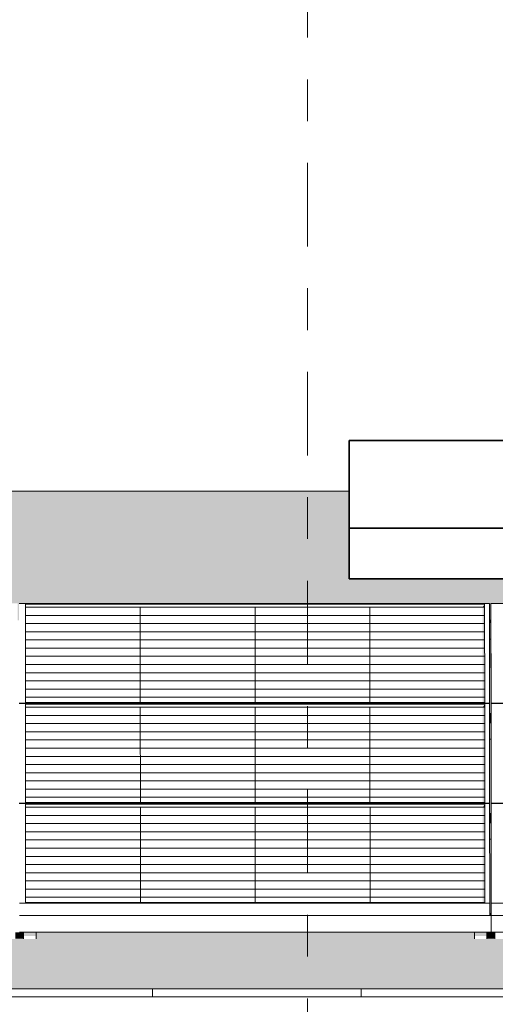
# Model space of a CAD drawing. Header units: metres. Extents: x -111 to -1, y -8 to 26.
# Tile 85 of 209: x -38.44 to -37.3, y 5.99 to 8.34. Entities that reach past the tile are written whole.
import ezdxf
from ezdxf.enums import TextEntityAlignment as Align

# ---------------------------------------------------------------- set-up
doc = ezdxf.new("R2010")
doc.units = ezdxf.units.M
doc.header["$MEASUREMENT"] = 0
doc.linetypes.add('Raster', pattern=[0.4, 0.2, -0.1, 0, -0.1])
for name, color, linetype in [('30 Dachaufbau', 7, 'Continuous'), ('70 PV-Anlage', 7, 'Continuous'), ('90 Achsraster', 7, 'Continuous'), ('94 Genehmigungsplanung Bemaßung', 7, 'Continuous')]:
    doc.layers.add(name, color=color, linetype=linetype)
doc.styles.add('ERSTELLTER_STIL_1', font='arial.ttf')
doc.styles.add('ERSTELLTER_STIL_2', font='arial.ttf')
doc.dimstyles.new('ERSTELLTER_STIL__1', dxfattribs={"dimtxt": 0.25, "dimasz": 0.19, "dimexe": 0.18, "dimexo": 0.1, "dimgap": 0, "dimtad": 1, "dimtih": 1, "dimtoh": 1, "dimzin": 0, "dimdsep": 46, "dimtxsty": 'ERSTELLTER_STIL_2', "dimblk": 'ARROWHEAD_6', "dimblk1": 'ARROWHEAD_6', "dimblk2": 'ARROWHEAD_6', "dimcen": 0.09, "dimclrd": 7, "dimclre": 7, "dimclrt": 7, "dimazin": 0, "dimtfac": 1, "dimtdec": 4, "dimtmove": 0, "dimatfit": 3, "dimfxl": 1, "dimtolj": 1, "dimtzin": 0, "dimarcsym": 0})

# ---------------------------------------------------------------- blocks, each defined once
blk = doc.blocks.new('*X3', base_point=(-27236.1321, 0))
at = {"layer": '30 Dachaufbau', "color": 7, "linetype": 'Continuous', "lineweight": 13}
for p, q in [((-38.1225, 6.0035), (-38.1225, 6.0233)), ((-38.1225, 6.0035), (-38.1225, 6.0233)), ((-37.6225, 6.0035), (-37.6225, 6.0233)), ((-37.6225, 6.0035), (-37.6225, 6.0233))]:
    blk.add_line(p, q, dxfattribs=at)
blk = doc.blocks.new('*X55', base_point=(-27236.1321, 0))
at = {"layer": '30 Dachaufbau', "linetype": 'Continuous', "lineweight": 0, "true_color": 0x000000}
blk.add_hatch(color=18, dxfattribs=at).paths.add_polyline_path([(-37.315, 6.8599), (-37.3149, 6.6824), (-37.3114, 6.6824), (-37.3115, 6.8599)])
blk = doc.blocks.new('*X56', base_point=(-27236.1321, 0))
at = {"layer": '30 Dachaufbau', "linetype": 'Continuous', "lineweight": 0, "true_color": 0x000000}
blk.add_hatch(color=18, dxfattribs=at).paths.add_polyline_path([(-37.3149, 6.6205), (-37.3147, 6.443), (-37.3113, 6.443), (-37.3114, 6.6205)])
blk = doc.blocks.new('*X57', base_point=(-27236.1321, 0))
at = {"layer": '30 Dachaufbau', "linetype": 'Continuous', "lineweight": 0, "true_color": 0x000000}
blk.add_hatch(color=18, dxfattribs=at).paths.add_polyline_path([(-37.3112, 6.3811), (-37.3147, 6.3811), (-37.3146, 6.2278), (-37.3146, 6.2036), (-37.3111, 6.2036)])
blk = doc.blocks.new('*X106', base_point=(-27236.1321, 0))
at = {"layer": '30 Dachaufbau', "linetype": 'Continuous', "lineweight": 0, "true_color": 0x000000}
h = blk.add_hatch(color=18, dxfattribs=at)
h.paths.add_polyline_path([(-58.6225, 6.0233), (-16.8411, 6.0233), (-16.8411, 7.2143), (-22.8511, 7.2143), (-22.8511, 7.0042), (-37.6511, 7.0042), (-37.6511, 7.2143), (-58.6225, 7.2143)])
h.paths.add_polyline_path([(-57.6516, 6.9157), (-57.6516, 6.9454), (-56.5251, 6.9454), (-56.525, 6.9051), (-56.5216, 6.9051), (-56.5216, 6.9157), (-56.5216, 6.9454), (-55.3951, 6.9454), (-55.395, 6.9051), (-55.3916, 6.9051), (-55.3916, 6.9157), (-55.3916, 6.9454), (-54.2651, 6.9454), (-54.265, 6.9051), (-54.2616, 6.9051), (-54.2616, 6.9157), (-54.2616, 6.9454), (-53.1351, 6.9454), (-53.135, 6.9051), (-53.1316, 6.9051), (-53.1316, 6.9157), (-53.1316, 6.9454), (-52.0051, 6.9454), (-52.005, 6.9051), (-52.0016, 6.9051), (-52.0016, 6.9157), (-52.0016, 6.9454), (-50.8751, 6.9454), (-50.875, 6.9051), (-50.8716, 6.9051), (-50.8716, 6.9157), (-50.8716, 6.9454), (-49.7451, 6.9454), (-49.745, 6.9051), (-49.7416, 6.9051), (-49.7416, 6.9157), (-49.7416, 6.9454), (-48.6151, 6.9454), (-48.615, 6.9051), (-48.6116, 6.9051), (-48.6116, 6.9157), (-48.6116, 6.9454), (-47.4851, 6.9454), (-47.485, 6.9051), (-47.4816, 6.9051), (-47.4816, 6.9157), (-47.4816, 6.9454), (-46.3551, 6.9454), (-46.355, 6.9051), (-46.3516, 6.9051), (-46.3516, 6.9157), (-46.3516, 6.9454), (-45.2251, 6.9454), (-45.225, 6.9051), (-45.2216, 6.9051), (-45.2216, 6.9157), (-45.2216, 6.9454), (-44.0951, 6.9454), (-44.095, 6.9051), (-44.0916, 6.9051), (-44.0916, 6.9157), (-44.0916, 6.9454), (-42.9651, 6.9454), (-42.965, 6.9051), (-42.9616, 6.9051), (-42.9616, 6.9157), (-42.9616, 6.9454), (-41.8351, 6.9454), (-41.835, 6.9051), (-41.8316, 6.9051), (-41.8316, 6.9157), (-41.8316, 6.9454), (-40.7051, 6.9454), (-40.705, 6.9051), (-40.7016, 6.9051), (-40.7016, 6.9157), (-40.7016, 6.9454), (-39.5751, 6.9454), (-39.575, 6.9051), (-39.5716, 6.9051), (-39.5716, 6.9157), (-39.5716, 6.9454), (-38.4451, 6.9454), (-38.445, 6.9051), (-38.4416, 6.9051), (-38.4416, 6.9157), (-38.4416, 6.9454), (-37.3151, 6.9454), (-37.315, 6.9051), (-37.3116, 6.9051), (-37.3116, 6.9157), (-37.3116, 6.9454), (-36.1851, 6.9454), (-36.185, 6.9051), (-36.1816, 6.9051), (-36.1816, 6.9157), (-36.1816, 6.9454), (-35.0551, 6.9454), (-35.055, 6.9051), (-35.0516, 6.9051), (-35.0516, 6.9157), (-35.0516, 6.9454), (-33.9251, 6.9454), (-33.925, 6.9051), (-33.9216, 6.9051), (-33.9216, 6.9157), (-33.9216, 6.9454), (-32.7951, 6.9454), (-32.795, 6.9051), (-32.7916, 6.9051), (-32.7916, 6.9058), (-32.7916, 6.9157), (-32.7916, 6.9454), (-31.6651, 6.9454), (-31.665, 6.9051), (-31.6616, 6.9051), (-31.6616, 6.9157), (-31.6616, 6.9454), (-30.5351, 6.9454), (-30.535, 6.9051), (-30.5316, 6.9051), (-30.5316, 6.9157), (-30.5316, 6.9454), (-29.4051, 6.9454), (-29.405, 6.9051), (-29.4016, 6.9051), (-29.4016, 6.9157), (-29.4016, 6.9454), (-28.2751, 6.9454), (-28.275, 6.9051), (-28.2716, 6.9051), (-28.2716, 6.9157), (-28.2716, 6.9454), (-27.1451, 6.9454), (-27.145, 6.9051), (-27.1416, 6.9051), (-27.1416, 6.9157), (-27.1416, 6.9454), (-26.0151, 6.9454), (-26.015, 6.9051), (-26.0116, 6.9051), (-26.0116, 6.9157), (-26.0116, 6.9454), (-24.8851, 6.9454), (-24.885, 6.9051), (-24.8816, 6.9051), (-24.8816, 6.9157), (-24.8816, 6.9454), (-23.7551, 6.9454), (-23.755, 6.9051), (-23.7516, 6.9051), (-23.7516, 6.9157), (-23.7516, 6.9454), (-22.6251, 6.9454), (-22.625, 6.9051), (-22.6216, 6.9051), (-22.6216, 6.9157), (-22.6216, 6.9454), (-21.4951, 6.9454), (-21.495, 6.9051), (-21.4916, 6.9051), (-21.4916, 6.9157), (-21.4916, 6.9454), (-20.3651, 6.9454), (-20.365, 6.9051), (-20.3616, 6.9051), (-20.3616, 6.9157), (-20.3616, 6.9454), (-19.2351, 6.9454), (-19.235, 6.9051), (-19.2316, 6.9051), (-19.2316, 6.9157), (-19.2316, 6.9454), (-18.1051, 6.9454), (-18.105, 6.9051), (-18.1016, 6.9051), (-18.1016, 6.8995), (-18.1016, 6.8599), (-18.105, 6.8599), (-18.1049, 6.6824), (-18.1014, 6.6824), (-18.1014, 6.6768), (-18.1014, 6.6657), (-18.1014, 6.6601), (-18.1014, 6.6205), (-18.1049, 6.6205), (-18.1047, 6.443), (-18.1013, 6.443), (-18.1012, 6.4374), (-18.1012, 6.4263), (-18.1012, 6.4207), (-18.1012, 6.3811), (-18.1047, 6.3811), (-18.1046, 6.2278), (-18.1046, 6.2036), (-18.1011, 6.2036), (-18.1011, 6.1981), (-18.1011, 6.1584), (-18.1111, 6.1584), (-18.1111, 6.1427), (-18.1411, 6.1427), (-18.1411, 6.1469), (-18.1411, 6.1584), (-19.1911, 6.1584), (-19.1911, 6.1427), (-19.2211, 6.1427), (-19.2211, 6.1469), (-19.2211, 6.1584), (-19.2411, 6.1584), (-19.2411, 6.1427), (-19.2711, 6.1427), (-19.2711, 6.1469), (-19.2711, 6.1584), (-20.3211, 6.1584), (-20.3211, 6.1427), (-20.3511, 6.1427), (-20.3511, 6.1469), (-20.3511, 6.1584), (-20.3711, 6.1584), (-20.3711, 6.1427), (-20.4011, 6.1427), (-20.4011, 6.1469), (-20.4011, 6.1584), (-21.4511, 6.1584), (-21.4511, 6.1427), (-21.4811, 6.1427), (-21.4811, 6.1469), (-21.4811, 6.1584), (-21.5011, 6.1584), (-21.5011, 6.1427), (-21.5311, 6.1427), (-21.5311, 6.1469), (-21.5311, 6.1584), (-22.5811, 6.1584), (-22.5811, 6.1427), (-22.6111, 6.1427), (-22.6111, 6.1468), (-22.6111, 6.1584), (-22.6311, 6.1584), (-22.6311, 6.1427), (-22.6611, 6.1427), (-22.6611, 6.1469), (-22.6611, 6.1584), (-23.7111, 6.1584), (-23.7111, 6.1427), (-23.7411, 6.1427), (-23.7411, 6.1468), (-23.7411, 6.1584), (-23.7611, 6.1584), (-23.7611, 6.1427), (-23.7911, 6.1427), (-23.7911, 6.1468), (-23.7911, 6.1584), (-24.8411, 6.1584), (-24.8411, 6.1426), (-24.8711, 6.1426), (-24.8711, 6.1468), (-24.8711, 6.1584), (-24.8911, 6.1584), (-24.8911, 6.1426), (-24.9211, 6.1426), (-24.9211, 6.1468), (-24.9211, 6.1584), (-25.9711, 6.1584), (-25.9711, 6.1426), (-26.0011, 6.1426), (-26.0011, 6.1468), (-26.0011, 6.1584), (-26.0211, 6.1584), (-26.0211, 6.1426), (-26.0511, 6.1426), (-26.0511, 6.1468), (-26.0511, 6.1584), (-27.1011, 6.1584), (-27.1011, 6.1426), (-27.1311, 6.1426), (-27.1311, 6.1468), (-27.1311, 6.1584), (-27.1511, 6.1584), (-27.1511, 6.1426), (-27.1811, 6.1426), (-27.1811, 6.1468), (-27.1811, 6.1584), (-28.2311, 6.1584), (-28.2311, 6.1426), (-28.2611, 6.1426), (-28.2611, 6.1468), (-28.2611, 6.1584), (-28.2811, 6.1584), (-28.2811, 6.1426), (-28.3111, 6.1426), (-28.3111, 6.1468), (-28.3111, 6.1584), (-29.3611, 6.1584), (-29.3611, 6.1426), (-29.3911, 6.1426), (-29.3911, 6.1468), (-29.3911, 6.1584), (-29.4111, 6.1584), (-29.4111, 6.1426), (-29.4411, 6.1426), (-29.4411, 6.1467), (-29.4411, 6.1584), (-30.4911, 6.1584), (-30.4911, 6.1426), (-30.5211, 6.1426), (-30.5211, 6.1467), (-30.5211, 6.1584), (-30.5411, 6.1584), (-30.5411, 6.1426), (-30.5711, 6.1426), (-30.5711, 6.1467), (-30.5711, 6.1584), (-31.6211, 6.1584), (-31.6211, 6.1426), (-31.6511, 6.1426), (-31.6511, 6.1467), (-31.6511, 6.1584), (-31.6711, 6.1584), (-31.6711, 6.1426), (-31.7011, 6.1426), (-31.7011, 6.1467), (-31.7011, 6.1584), (-32.7511, 6.1584), (-32.7511, 6.1425), (-32.7811, 6.1425), (-32.7811, 6.1467), (-32.7811, 6.1584), (-32.8011, 6.1584), (-32.8011, 6.1425), (-32.8311, 6.1425), (-32.8311, 6.1467), (-32.8311, 6.1584), (-33.8811, 6.1584), (-33.8811, 6.1425), (-33.9111, 6.1425), (-33.9111, 6.1467), (-33.9111, 6.1584), (-33.9311, 6.1584), (-33.9311, 6.1425), (-33.9611, 6.1425), (-33.9611, 6.1467), (-33.9611, 6.1584), (-35.0111, 6.1584), (-35.0111, 6.1425), (-35.0411, 6.1425), (-35.0411, 6.1467), (-35.0411, 6.1584), (-35.0611, 6.1584), (-35.0611, 6.1425), (-35.0911, 6.1425), (-35.0911, 6.1467), (-35.0911, 6.1584), (-36.1411, 6.1584), (-36.1411, 6.1425), (-36.1711, 6.1425), (-36.1711, 6.1467), (-36.1711, 6.1584), (-36.1911, 6.1584), (-36.1911, 6.1425), (-36.2211, 6.1425), (-36.2211, 6.1466), (-36.2211, 6.1584), (-37.2711, 6.1584), (-37.2711, 6.1425), (-37.3011, 6.1425), (-37.3011, 6.1467), (-37.3011, 6.1584), (-37.3211, 6.1584), (-37.3211, 6.1425), (-37.3511, 6.1425), (-37.3511, 6.1466), (-37.3511, 6.1584), (-38.4011, 6.1584), (-38.4011, 6.1425), (-38.4311, 6.1425), (-38.4311, 6.1466), (-38.4311, 6.1584), (-38.4511, 6.1584), (-38.4511, 6.1425), (-38.4811, 6.1425), (-38.4811, 6.1466), (-38.4811, 6.1584), (-39.5311, 6.1584), (-39.5311, 6.1424), (-39.5611, 6.1424), (-39.5611, 6.1466), (-39.5611, 6.1584), (-39.5811, 6.1584), (-39.5811, 6.1424), (-39.6111, 6.1424), (-39.6111, 6.1466), (-39.6111, 6.1584), (-40.6611, 6.1584), (-40.6611, 6.1424), (-40.6911, 6.1424), (-40.6911, 6.1466), (-40.6911, 6.1584), (-40.7111, 6.1584), (-40.7111, 6.1424), (-40.7411, 6.1424), (-40.7411, 6.1466), (-40.7411, 6.1584), (-41.7911, 6.1584), (-41.7911, 6.1424), (-41.8211, 6.1424), (-41.8211, 6.1466), (-41.8211, 6.1584), (-41.8411, 6.1584), (-41.8411, 6.1424), (-41.8711, 6.1424), (-41.8711, 6.1466), (-41.8711, 6.1584), (-42.9211, 6.1584), (-42.9211, 6.1424), (-42.9511, 6.1424), (-42.9511, 6.1466), (-42.9511, 6.1584), (-42.9711, 6.1584), (-42.9711, 6.1424), (-43.0011, 6.1424), (-43.0011, 6.1466), (-43.0011, 6.1584), (-44.0511, 6.1584), (-44.0511, 6.1424), (-44.0811, 6.1424), (-44.0811, 6.1466), (-44.0811, 6.1584), (-44.1011, 6.1584), (-44.1011, 6.1424), (-44.1311, 6.1424), (-44.1311, 6.1466), (-44.1311, 6.1584), (-45.1811, 6.1584), (-45.1811, 6.1424), (-45.2111, 6.1424), (-45.2111, 6.1465), (-45.2111, 6.1584), (-45.2311, 6.1584), (-45.2311, 6.1424), (-45.2611, 6.1424), (-45.2611, 6.1465), (-45.2611, 6.1584), (-46.3111, 6.1584), (-46.3111, 6.1424), (-46.3411, 6.1424), (-46.3411, 6.1465), (-46.3411, 6.1584), (-46.3611, 6.1584), (-46.3611, 6.1424), (-46.3911, 6.1424), (-46.3911, 6.1465), (-46.3911, 6.1584), (-47.4411, 6.1584), (-47.4411, 6.1423), (-47.4711, 6.1423), (-47.4711, 6.1465), (-47.4711, 6.1584), (-47.4911, 6.1584), (-47.4911, 6.1423), (-47.5211, 6.1423), (-47.5211, 6.1465), (-47.5211, 6.1584), (-48.5711, 6.1584), (-48.5711, 6.1423), (-48.6011, 6.1423), (-48.6011, 6.1465), (-48.6011, 6.1584), (-48.6211, 6.1584), (-48.6211, 6.1423), (-48.6511, 6.1423), (-48.6511, 6.1465), (-48.6511, 6.1584), (-49.7011, 6.1584), (-49.7011, 6.1423), (-49.7311, 6.1423), (-49.7311, 6.1465), (-49.7311, 6.1584), (-49.7511, 6.1584), (-49.7511, 6.1423), (-49.7811, 6.1423), (-49.7811, 6.1465), (-49.7811, 6.1584), (-50.8311, 6.1584), (-50.8311, 6.1423), (-50.8611, 6.1423), (-50.8611, 6.1465), (-50.8611, 6.1584), (-50.8811, 6.1584), (-50.8811, 6.1423), (-50.9111, 6.1423), (-50.9111, 6.1465), (-50.9111, 6.1584), (-51.9611, 6.1584), (-51.9611, 6.1423), (-51.9911, 6.1423), (-51.9911, 6.1465), (-51.9911, 6.1584), (-52.0111, 6.1584), (-52.0111, 6.1423), (-52.0411, 6.1423), (-52.0411, 6.1465), (-52.0411, 6.1584), (-53.0911, 6.1584), (-53.0911, 6.1423), (-53.1211, 6.1423), (-53.1211, 6.1464), (-53.1211, 6.1584), (-53.1411, 6.1584), (-53.1411, 6.1423), (-53.1711, 6.1423), (-53.1711, 6.1464), (-53.1711, 6.1584), (-54.2211, 6.1584), (-54.2211, 6.1423), (-54.2511, 6.1423), (-54.2511, 6.1464), (-54.2511, 6.1584), (-54.2711, 6.1584), (-54.2711, 6.1423), (-54.3011, 6.1423), (-54.3011, 6.1464), (-54.3011, 6.1584), (-55.3511, 6.1584), (-55.3511, 6.1422), (-55.3811, 6.1422), (-55.3811, 6.1464), (-55.3811, 6.1584), (-55.4011, 6.1584), (-55.4011, 6.1422), (-55.4311, 6.1422), (-55.4311, 6.1464), (-55.4311, 6.1584), (-56.4811, 6.1584), (-56.4811, 6.1422), (-56.5111, 6.1422), (-56.5111, 6.1464), (-56.5111, 6.1584), (-56.5311, 6.1584), (-56.5311, 6.1422), (-56.5611, 6.1422), (-56.5611, 6.1464), (-56.5611, 6.1584), (-57.6111, 6.1584), (-57.6111, 6.1422), (-57.6411, 6.1422), (-57.6411, 6.1464), (-57.6411, 6.1584), (-57.6511, 6.1584), (-57.6511, 6.164), (-57.6511, 6.2036), (-57.6512, 6.3811), (-57.6512, 6.3811), (-57.6512, 6.3867), (-57.6512, 6.3978), (-57.6513, 6.4034), (-57.6513, 6.4421), (-57.6514, 6.6205), (-57.6514, 6.6205), (-57.6514, 6.6261), (-57.6514, 6.6372), (-57.6514, 6.6428), (-57.6514, 6.6824), (-57.6515, 6.8599), (-57.6516, 6.8599), (-57.6516, 6.8654), (-57.6516, 6.905)], flags=0)
blk = doc.blocks.new('Standard-Rastermarker[3]_1', base_point=(-37.7511, 10))
at = {"layer": '90 Achsraster', "color": 14, "linetype": 'Raster', "lineweight": 18, "true_color": 0xa80000}
blk.add_line((-37.7511, 9), (-37.7511, -1), dxfattribs=at)
at = {"layer": '90 Achsraster', "color": 14, "lineweight": 18, "true_color": 0xa80000, "style": 'ERSTELLTER_STIL_1'}
for tag, p in [('AC_MarkerText_1_0', (-37.7511, 10.5)), ('AC_MarkerText_1_1', (-37.7511, -2.2))]:
    blk.add_attdef(tag, text='', height=0.3, rotation=360, dxfattribs=at).set_placement(p, align=Align.TOP_CENTER)
blk = doc.blocks.new('*D120', base_point=(-27236.1321, 0))
at = {"layer": '94 Genehmigungsplanung Bemaßung', "color": 7, "linetype": 'Continuous', "lineweight": 13}
for p, q in [((-58.1625, 9.3843), (-58.1625, 9.7593)), ((-17.3411, 9.3843), (-17.3411, 9.7593)), ((-58.0625, 9.6718), (-58.2625, 9.4718)), ((-17.2411, 9.6718), (-17.4411, 9.4718)), ((-58.3125, 9.5718), (-58.1625, 9.5718)), ((-58.1625, 9.5718), (-17.3411, 9.5718))]:
    blk.add_line(p, q, dxfattribs=at)
at = {"layer": '94 Genehmigungsplanung Bemaßung', "color": 7, "lineweight": 13, "insert": (-38.1808, 9.6218), "char_height": 0.25, "attachment_point": 7, "style": 'ERSTELLTER_STIL_2'}
blk.add_mtext('\\A1;{\\pql;\\fArial|b0|i0|c0|p0;\\W1.000000;40,82}', dxfattribs=at)
blk = doc.blocks.new('ARROWHEAD_6')
at = {"color": 0, "linetype": 'Continuous', "lineweight": 0}
for p, q in [((-0.5, -0.5), (0.5, 0.5)), ((0, 0), (-1, 0))]:
    blk.add_line(p, q, dxfattribs=at)

msp = doc.modelspace()

# ---------------------------------------------------------------- hatches: boundary and pattern name
at = {"layer": '30 Dachaufbau', "linetype": 'Continuous', "lineweight": 0, "true_color": 0x000000}
h = msp.add_hatch(dxfattribs=at)
h.set_pattern_fill('Dachschraffur_Profilit_0001', color=18, style=0, pattern_type=2)
h.set_pattern_definition([(90, (-37.6511, 7.1254), (-0.5, 0), [])])
h.paths.add_polyline_path([(-37.6511, 7.3356), (-37.6511, 7.1254), (-22.8511, 7.1254), (-22.8511, 7.3356)])
for points in [[(-37.7291, 7.0151), (-37.6511, 7.0042), (-22.8511, 7.0042), (-22.8511, 7.0042), (-37.6511, 7.0042), (-37.6511, 7.2143), (-37.7291, 7.2143)], [(-37.315, 6.8599), (-37.3149, 6.6824), (-37.3114, 6.6824), (-37.3115, 6.8599)], [(-37.3149, 6.6205), (-37.3147, 6.443), (-37.3113, 6.443), (-37.3114, 6.6205)], [(-37.3112, 6.3811), (-37.3147, 6.3811), (-37.3146, 6.2278), (-37.3146, 6.2036), (-37.3111, 6.2036)], [(-38.4511, 6.143), (-38.4357, 6.143), (-38.4311, 6.1425), (-38.4311, 6.1466), (-38.4311, 6.1584), (-38.4511, 6.1584)], [(-38.4011, 6.143), (-37.3557, 6.143), (-37.3511, 6.1425), (-37.3511, 6.1466), (-37.3511, 6.1584), (-38.4011, 6.1584)], [(-37.3211, 6.1584), (-37.3211, 6.143), (-37.3057, 6.143), (-37.3011, 6.1425), (-37.3011, 6.1467), (-37.3011, 6.1584)]]:
    msp.add_hatch(color=18, dxfattribs=at).paths.add_polyline_path(points)
at = {"layer": '70 PV-Anlage', "linetype": 'Continuous', "lineweight": 0, "true_color": 0x000000}
for points in [[(-37.3314, 6.9364), (-37.3266, 6.9364), (-37.3266, 6.9438)], [(-37.3314, 6.9364), (-37.3313, 6.7086), (-37.3264, 6.7086), (-37.3266, 6.9364)], [(-37.3266, 6.9438), (-37.3266, 6.9364), (-37.3264, 6.7086)], [(-37.3116, 6.9454), (-37.3116, 6.9157), (-37.3114, 6.6768), (-37.3114, 6.7065)], [(-37.315, 6.9051), (-37.315, 6.8995), (-37.3116, 6.8995), (-37.3116, 6.9051)], [(-37.315, 6.8995), (-37.315, 6.8599), (-37.3116, 6.8599), (-37.3116, 6.8654), (-37.3116, 6.8995)], [(-37.3116, 6.8654), (-37.3116, 6.8599), (-37.3116, 6.8995), (-37.3116, 6.9051)], [(-37.3116, 6.8995), (-37.3116, 6.8599), (-37.3115, 6.8599)], [(-37.3313, 6.697), (-37.3264, 6.697), (-37.3264, 6.7044)], [(-37.3313, 6.697), (-37.3311, 6.4692), (-37.3263, 6.4692), (-37.3264, 6.697)], [(-37.3264, 6.7038), (-37.3264, 6.6962), (-37.3262, 6.4692)], [(-37.3114, 6.706), (-37.3114, 6.6763), (-37.3112, 6.4374), (-37.3112, 6.4671)], [(-37.3114, 6.6824), (-37.3149, 6.6824), (-37.3149, 6.6768), (-37.3114, 6.6768)], [(-37.3114, 6.6768), (-37.3149, 6.6768), (-37.3149, 6.6657), (-37.3114, 6.6657)], [(-37.3114, 6.6657), (-37.3149, 6.6657), (-37.3149, 6.6601), (-37.3114, 6.6601)], [(-37.3149, 6.6601), (-37.3149, 6.6205), (-37.3114, 6.6205), (-37.3114, 6.6261), (-37.3114, 6.6601)], [(-37.3114, 6.6261), (-37.3114, 6.6205), (-37.3114, 6.6601), (-37.3114, 6.6657)], [(-37.3114, 6.6601), (-37.3114, 6.6205), (-37.3114, 6.6205)], [(-37.3311, 6.4576), (-37.3262, 6.4576), (-37.3262, 6.4651)], [(-37.3262, 6.4643), (-37.3262, 6.4567), (-37.3261, 6.2298)], [(-37.3112, 6.4369), (-37.3111, 6.1984), (-37.3111, 6.2287), (-37.3112, 6.4667)], [(-37.3311, 6.4576), (-37.331, 6.2298), (-37.3261, 6.2298), (-37.3262, 6.4576)], [(-37.3113, 6.443), (-37.3147, 6.443), (-37.3147, 6.4374), (-37.3113, 6.4374)], [(-37.3147, 6.4374), (-37.3147, 6.4263), (-37.3112, 6.4263), (-37.3112, 6.4374)], [(-37.3112, 6.4263), (-37.3147, 6.4263), (-37.3147, 6.4207), (-37.3112, 6.4207)], [(-37.3147, 6.4207), (-37.3147, 6.3811), (-37.3112, 6.3811), (-37.3112, 6.3867), (-37.3112, 6.4207)], [(-37.3112, 6.3867), (-37.3112, 6.3811), (-37.3112, 6.4207), (-37.3112, 6.4263)], [(-37.3112, 6.4207), (-37.3112, 6.3811), (-37.3112, 6.3811)], [(-37.3146, 6.1984), (-37.3111, 6.1981), (-37.3111, 6.1984), (-37.3111, 6.2036), (-37.3146, 6.2036)], [(-38.4311, 6.1584), (-38.4311, 6.1466), (-38.4311, 6.1425)], [(-38.4011, 6.1584), (-38.4311, 6.1584), (-38.4311, 6.1495), (-38.4011, 6.1495)], [(-37.3511, 6.1584), (-37.3511, 6.1466), (-37.3511, 6.1425)], [(-37.3211, 6.1584), (-37.3511, 6.1584), (-37.3511, 6.1495), (-37.3211, 6.1495)], [(-37.3011, 6.1467), (-37.3011, 6.1425), (-37.3011, 6.1584)]]:
    msp.add_hatch(color=18, dxfattribs=at).paths.add_polyline_path(points)

# ---------------------------------------------------------------- linework, layer by layer
at = {"layer": '30 Dachaufbau', "color": 7, "linetype": 'Continuous', "lineweight": 35}
for p, q in [((-22.8511, 7.3356), (-37.6511, 7.3356)), ((-37.6511, 7.3356), (-37.6511, 7.1254)), ((-37.6511, 7.1254), (-22.8511, 7.1254)), ((-37.6511, 7.0042), (-37.6511, 7.1254)), ((-22.8511, 7.0042), (-37.6511, 7.0042))]:
    msp.add_line(p, q, dxfattribs=at)
at = {"layer": '30 Dachaufbau', "color": 7, "linetype": 'Continuous', "lineweight": 13}
for p, q in [((-37.6511, 7.2143), (-58.6225, 7.2143)), ((-58.6225, 6.0233), (-16.8411, 6.0233)), ((-16.8411, 6.0035), (-58.6225, 6.0035))]:
    msp.add_line(p, q, dxfattribs=at)
at = {"layer": '70 PV-Anlage', "color": 7, "linetype": 'Continuous', "lineweight": 13}
for p, q in [((-37.3151, 6.9454), (-38.4416, 6.9454)), ((-38.4264, 6.7086), (-38.4266, 6.9438)), ((-38.4266, 6.9438), (-37.3266, 6.9438)), ((-37.3266, 6.9364), (-38.4266, 6.9364)), ((-38.1516, 6.9364), (-38.1516, 6.9365)), ((-38.1514, 6.7086), (-38.1516, 6.9364)), ((-37.8766, 6.9364), (-37.8766, 6.9365)), ((-37.8764, 6.7086), (-37.8766, 6.9364)), ((-37.6016, 6.9364), (-37.6016, 6.9365)), ((-37.6014, 6.7086), (-37.6016, 6.9364)), ((-37.3266, 6.9438), (-37.3264, 6.7086)), ((-37.3266, 6.9364), (-37.3266, 6.9438)), ((-37.3149, 6.7065), (-37.3151, 6.9454)), ((-36.1851, 6.9454), (-37.3116, 6.9454)), ((-37.3116, 6.9454), (-37.3114, 6.7065)), ((-37.3116, 6.9157), (-37.3116, 6.9454)), ((-38.4266, 6.9169), (-37.3266, 6.9169)), ((-37.3116, 6.9157), (-37.3116, 6.9051)), ((-38.4265, 6.8973), (-37.3265, 6.8973)), ((-37.3116, 6.9051), (-37.315, 6.9051)), ((-37.315, 6.8995), (-37.3116, 6.8995)), ((-37.3116, 6.9051), (-37.3116, 6.8995)), ((-37.3116, 6.8599), (-37.3116, 6.8995)), ((-37.3116, 6.8995), (-37.3114, 6.6824)), ((-38.4265, 6.8777), (-37.3265, 6.8777)), ((-37.315, 6.8599), (-37.3116, 6.8599)), ((-38.4265, 6.8581), (-37.3265, 6.8581)), ((-38.4265, 6.8385), (-37.3265, 6.8385)), ((-38.4265, 6.8189), (-37.3265, 6.8189)), ((-38.4265, 6.7993), (-37.3265, 6.7993)), ((-38.4265, 6.7797), (-37.3265, 6.7797)), ((-38.4264, 6.7601), (-37.3265, 6.7601)), ((-38.4264, 6.7405), (-37.3264, 6.7405)), ((-38.4264, 6.7209), (-37.3264, 6.7209)), ((-38.4414, 6.7065), (-37.3149, 6.7065)), ((-37.3149, 6.706), (-38.4414, 6.706)), ((-37.3264, 6.7086), (-38.4264, 6.7086)), ((-38.4262, 6.4692), (-38.4264, 6.7044)), ((-38.4264, 6.7044), (-37.3264, 6.7044)), ((-37.3264, 6.697), (-38.4264, 6.697)), ((-38.1514, 6.697), (-38.1514, 6.6971)), ((-38.1513, 6.4692), (-38.1514, 6.697)), ((-37.8764, 6.697), (-37.8764, 6.6971)), ((-37.8763, 6.4692), (-37.8764, 6.697)), ((-37.6014, 6.697), (-37.6014, 6.6971)), ((-37.6013, 6.4692), (-37.6014, 6.697)), ((-37.3264, 6.7044), (-37.3262, 6.4692)), ((-37.3264, 6.697), (-37.3264, 6.7044)), ((-37.3149, 6.706), (-37.3149, 6.7065)), ((-37.3147, 6.4671), (-37.3149, 6.706)), ((-37.3114, 6.7065), (-36.1849, 6.7065)), ((-37.3114, 6.706), (-37.3114, 6.7065)), ((-36.1849, 6.706), (-37.3114, 6.706)), ((-37.3114, 6.706), (-37.3112, 6.4671)), ((-37.3114, 6.6763), (-37.3114, 6.706)), ((-38.4264, 6.6775), (-37.3264, 6.6775)), ((-37.3114, 6.6824), (-37.3149, 6.6824)), ((-37.3149, 6.6768), (-37.3114, 6.6768)), ((-37.3114, 6.6768), (-37.3114, 6.6824)), ((-37.3114, 6.6763), (-37.3114, 6.6657)), ((-38.4264, 6.6579), (-37.3264, 6.6579)), ((-37.3114, 6.6657), (-37.3149, 6.6657)), ((-37.3149, 6.6601), (-37.3114, 6.6601)), ((-37.3114, 6.6657), (-37.3114, 6.6601)), ((-37.3114, 6.6205), (-37.3114, 6.6601)), ((-37.3114, 6.6601), (-37.3113, 6.443)), ((-38.4264, 6.6383), (-37.3264, 6.6383)), ((-38.4264, 6.6187), (-37.3264, 6.6187)), ((-37.3149, 6.6205), (-37.3114, 6.6205)), ((-38.4263, 6.5991), (-37.3263, 6.5991)), ((-38.4263, 6.5795), (-37.3263, 6.5795)), ((-38.4263, 6.5599), (-37.3263, 6.5599)), ((-38.4263, 6.5403), (-37.3263, 6.5403)), ((-38.4263, 6.5207), (-37.3263, 6.5207)), ((-38.4263, 6.5011), (-37.3263, 6.5011)), ((-38.4412, 6.4671), (-37.3147, 6.4671)), ((-37.3147, 6.4667), (-38.4412, 6.4667)), ((-38.4263, 6.4815), (-37.3263, 6.4815)), ((-37.3262, 6.4692), (-38.4262, 6.4692)), ((-38.4261, 6.2298), (-38.4262, 6.4651)), ((-38.4262, 6.4651), (-37.3262, 6.4651)), ((-37.3262, 6.4651), (-37.3261, 6.2298)), ((-37.3262, 6.4576), (-37.3262, 6.4651)), ((-37.3147, 6.4667), (-37.3147, 6.4671)), ((-37.3146, 6.2278), (-37.3147, 6.4667)), ((-37.3112, 6.4671), (-36.1847, 6.4671)), ((-37.3112, 6.4667), (-37.3112, 6.4671)), ((-36.1847, 6.4667), (-37.3112, 6.4667)), ((-37.3112, 6.4667), (-37.3111, 6.2278)), ((-37.3112, 6.4369), (-37.3112, 6.4667)), ((-37.3262, 6.4576), (-38.4262, 6.4576)), ((-38.4262, 6.4381), (-37.3262, 6.4381)), ((-38.1512, 6.4576), (-38.1512, 6.4577)), ((-38.1511, 6.2298), (-38.1512, 6.4576)), ((-37.8762, 6.4576), (-37.8762, 6.4577)), ((-37.8761, 6.2298), (-37.8762, 6.4576)), ((-37.6012, 6.4576), (-37.6012, 6.4577)), ((-37.6011, 6.2298), (-37.6012, 6.4576)), ((-37.3113, 6.443), (-37.3147, 6.443)), ((-37.3147, 6.4374), (-37.3112, 6.4374)), ((-37.3112, 6.4374), (-37.3113, 6.443)), ((-37.3112, 6.4369), (-37.3112, 6.4263)), ((-38.4262, 6.4185), (-37.3262, 6.4185)), ((-37.3112, 6.4263), (-37.3147, 6.4263)), ((-37.3147, 6.4207), (-37.3112, 6.4207)), ((-37.3112, 6.4263), (-37.3112, 6.4207)), ((-37.3112, 6.3811), (-37.3112, 6.4207)), ((-37.3112, 6.4207), (-37.3111, 6.2036)), ((-38.4262, 6.3989), (-37.3262, 6.3989)), ((-38.4262, 6.3793), (-37.3262, 6.3793)), ((-37.3147, 6.3811), (-37.3112, 6.3811)), ((-38.4262, 6.3597), (-37.3262, 6.3597)), ((-38.4262, 6.3401), (-37.3262, 6.3401)), ((-38.4261, 6.3205), (-37.3262, 6.3205)), ((-38.4261, 6.3009), (-37.3261, 6.3009)), ((-38.4261, 6.2813), (-37.3261, 6.2813)), ((-38.4261, 6.2617), (-37.3261, 6.2617)), ((-38.4411, 6.2278), (-37.3146, 6.2278)), ((-38.4261, 6.2421), (-37.3261, 6.2421)), ((-37.3261, 6.2298), (-38.4261, 6.2298)), ((-37.3146, 6.1981), (-37.3146, 6.2278)), ((-37.3111, 6.2278), (-36.1846, 6.2278)), ((-37.3111, 6.2036), (-37.3111, 6.2278)), ((-37.3111, 6.2036), (-37.3146, 6.2036)), ((-37.3111, 6.1981), (-37.3111, 6.2036)), ((-38.4411, 6.1981), (-37.3111, 6.1981)), ((-37.3111, 6.1584), (-37.3111, 6.1981)), ((-37.3111, 6.1981), (-36.1811, 6.1981)), ((-38.4411, 6.1584), (-37.3111, 6.1584)), ((-38.4311, 6.1584), (-38.4311, 6.1425)), ((-38.4011, 6.1584), (-38.4011, 6.1425)), ((-37.3511, 6.1584), (-37.3511, 6.1425)), ((-37.3211, 6.1584), (-37.3211, 6.1425)), ((-37.3111, 6.1584), (-36.1811, 6.1584))]:
    msp.add_line(p, q, dxfattribs=at)

# ---------------------------------------------------------------- block references
at = {"layer": '30 Dachaufbau', "lineweight": 0}
for name in ['*X106', '*X55', '*X56', '*X57', '*X3']:
    msp.add_blockref(name, (-27236.1321, 0), dxfattribs=at)
at = {"layer": '90 Achsraster', "color": 7, "linetype": 'Continuous', "lineweight": 18}
msp.add_blockref('Standard-Rastermarker[3]_1', (-37.7511, 10), dxfattribs=at)

# ---------------------------------------------------------------- dimensions: what is measured, and where the dimension line sits
at = {"layer": '94 Genehmigungsplanung Bemaßung', "color": 7, "linetype": 'Continuous', "lineweight": 13}
dim = msp.add_linear_dim(base=(-17.3411, 9.5718), p1=(-58.1625, 3.35), p2=(-17.3411, -0.4), dimstyle='ERSTELLTER_STIL__1', dxfattribs=at)
dim.commit()
dim.dimension.update_dxf_attribs({"geometry": '*D120', "text_midpoint": (-37.762, 9.7468), "dimtype": 160})

doc.saveas('drawing.dxf')
